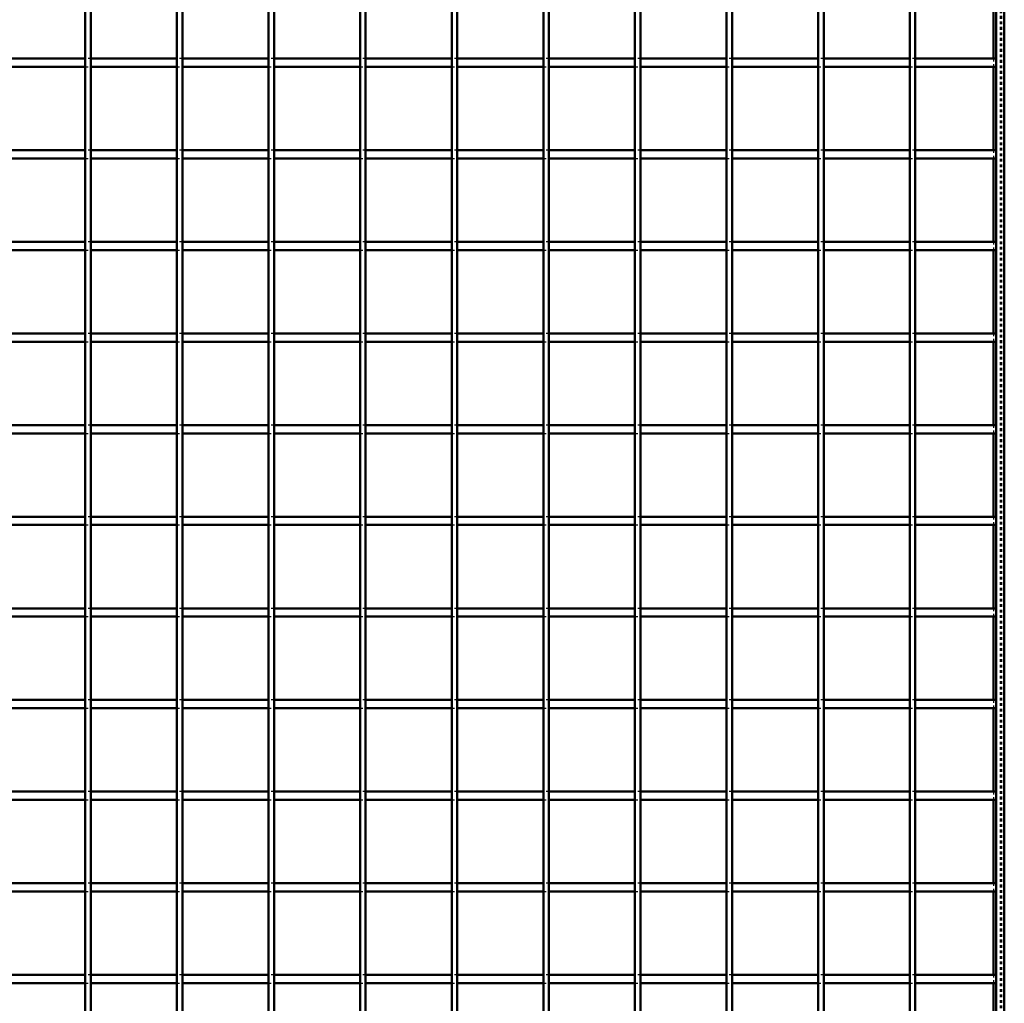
# Model space of a CAD drawing. Header units: millimetres. Extents: x -930 to 616, y -500 to 916.
# Tile 8 of 10: x 192 to 550, y -142 to 216. Entities that reach past the tile are written whole.
import ezdxf

# ---------------------------------------------------------------- set-up
doc = ezdxf.new("R2010")
doc.units = ezdxf.units.MM
doc.linetypes.add('Dashed', pattern=[2, 1, -1])
doc.layers.add('AM_0', color=7, linetype='Continuous', lineweight=50)
doc.layers.add('AM_9', color=6, linetype='Dashed', lineweight=25)

# ---------------------------------------------------------------- blocks, each defined once
blk = doc.blocks.new('1_LP330333P350110001100VERTICAL1_0_in_LPP33033311110010003500_4')
at = {"layer": 'AM_0'}
for p, q in [((547, 497), (547, -497)), ((550, 497), (550, -497)), ((546.05, 231.81), (546.05, 201.48)), ((546.05, 198.48), (546.05, 168.15)), ((546.05, 165.15), (546.05, 134.82)), ((546.05, 131.82), (546.05, 101.49)), ((546.05, 98.49), (546.05, 68.16)), ((546.05, 65.16), (546.05, 34.83)), ((546.05, 31.83), (546.05, 1.5)), ((546.05, -1.5), (546.05, -31.83)), ((546.05, -34.83), (546.05, -65.16)), ((546.05, -68.16), (546.05, -98.49)), ((546.05, -101.49), (546.05, -131.82)), ((546.05, -134.82), (546.05, -165.15))]:
    blk.add_line(p, q, dxfattribs=at)
at = {"layer": 'AM_9'}
for p, q in [((548.55, 497), (548.55, -497)), ((548.99, 497), (548.99, -497)), ((546.05, 201.48), (546.05, 198.48)), ((546.05, 168.15), (546.05, 165.15)), ((546.05, 134.82), (546.05, 131.82)), ((546.05, 101.49), (546.05, 98.49)), ((546.05, 68.16), (546.05, 65.16)), ((546.05, 34.83), (546.05, 31.83)), ((546.05, 1.5), (546.05, -1.5)), ((546.05, -31.83), (546.05, -34.83)), ((546.05, -65.16), (546.05, -68.16)), ((546.05, -98.49), (546.05, -101.49)), ((546.05, -131.82), (546.05, -134.82))]:
    blk.add_line(p, q, dxfattribs=at)
blk = doc.blocks.new('25_83jw5zqlng1ga7mzk1he8ftes________0_in_LPP33033311110010003500_4')
at = {"layer": 'AM_0'}
for p, q in [((215.645, -497), (215.645, 497)), ((217.645, -497), (217.645, 497))]:
    blk.add_line(p, q, dxfattribs=at)
blk = doc.blocks.new('26_u8lvsi3hprrax3u3mhyykz09d________0_in_LPP33033311110010003500_4')
at = {"layer": 'AM_0'}
for p, q in [((248.975, -497), (248.975, 497)), ((250.975, -497), (250.975, 497))]:
    blk.add_line(p, q, dxfattribs=at)
blk = doc.blocks.new('27_x1hbrgdeowssgvrjprtuge05y________0_in_LPP33033311110010003500_4')
at = {"layer": 'AM_0'}
for p, q in [((282.305, -497), (282.305, 497)), ((284.305, -497), (284.305, 497))]:
    blk.add_line(p, q, dxfattribs=at)
blk = doc.blocks.new('28_wz3hrki39ewtccjero59triqd________0_in_LPP33033311110010003500_4')
at = {"layer": 'AM_0'}
for p, q in [((315.635, -497), (315.635, 497)), ((317.635, -497), (317.635, 497))]:
    blk.add_line(p, q, dxfattribs=at)
blk = doc.blocks.new('29_fbft7ye9los8qle0c89jw05eg________0_in_LPP33033311110010003500_4')
at = {"layer": 'AM_0'}
for p, q in [((348.965, -497), (348.965, 497)), ((350.965, -497), (350.965, 497))]:
    blk.add_line(p, q, dxfattribs=at)
blk = doc.blocks.new('30_1xsn1zv1kp7xah14fx32e2tjh________0_in_LPP33033311110010003500_4')
at = {"layer": 'AM_0'}
for p, q in [((382.295, -497), (382.295, 497)), ((384.295, -497), (384.295, 497))]:
    blk.add_line(p, q, dxfattribs=at)
blk = doc.blocks.new('31_s6u5ddahmfb11d80tp6nk2tec________0_in_LPP33033311110010003500_4')
at = {"layer": 'AM_0'}
for p, q in [((415.625, -497), (415.625, 497)), ((417.625, -497), (417.625, 497))]:
    blk.add_line(p, q, dxfattribs=at)
blk = doc.blocks.new('32_qzn5qzah8pshy97z8u2f3t59k________0_in_LPP33033311110010003500_4')
at = {"layer": 'AM_0'}
for p, q in [((448.955, -497), (448.955, 497)), ((450.955, -497), (450.955, 497))]:
    blk.add_line(p, q, dxfattribs=at)
blk = doc.blocks.new('33_o4hgwupnfpqrf165565qrfidl________0_in_LPP33033311110010003500_4')
at = {"layer": 'AM_0'}
for p, q in [((482.285, -497), (482.285, 497)), ((484.285, -497), (484.285, 497))]:
    blk.add_line(p, q, dxfattribs=at)
blk = doc.blocks.new('34_cpq90mqzef4d4tqackjdkvijr________0_in_LPP33033311110010003500_4')
at = {"layer": 'AM_0'}
for p, q in [((515.615, -497), (515.615, 497)), ((517.615, -497), (517.615, 497))]:
    blk.add_line(p, q, dxfattribs=at)
blk = doc.blocks.new('46_2qk3vcsn0yb9532qsdvp0htln________0_in_LPP33033311110010003500_4')
at = {"layer": 'AM_0'}
for p, q in [((215.645, -131.82), (184.315, -131.82)), ((215.645, -131.82), (215.645, -134.82)), ((217.645, -134.82), (217.645, -131.82)), ((248.975, -131.82), (217.645, -131.82)), ((248.975, -131.82), (248.975, -134.82)), ((250.975, -134.82), (250.975, -131.82)), ((282.305, -131.82), (250.975, -131.82)), ((282.305, -131.82), (282.305, -134.82)), ((284.305, -134.82), (284.305, -131.82)), ((315.635, -131.82), (284.305, -131.82)), ((315.635, -131.82), (315.635, -134.82)), ((317.635, -134.82), (317.635, -131.82)), ((348.965, -131.82), (317.635, -131.82)), ((348.965, -131.82), (348.965, -134.82)), ((350.965, -134.82), (350.965, -131.82)), ((382.295, -131.82), (350.965, -131.82)), ((382.295, -131.82), (382.295, -134.82)), ((384.295, -134.82), (384.295, -131.82)), ((415.625, -131.82), (384.295, -131.82)), ((415.625, -131.82), (415.625, -134.82)), ((448.955, -131.82), (417.625, -131.82)), ((417.625, -134.82), (417.625, -131.82)), ((448.955, -131.82), (448.955, -134.82)), ((450.955, -134.82), (450.955, -131.82)), ((482.285, -131.82), (450.955, -131.82)), ((482.285, -131.82), (482.285, -134.82)), ((484.285, -134.82), (484.285, -131.82)), ((515.615, -131.82), (484.285, -131.82)), ((515.615, -131.82), (515.615, -134.82)), ((517.615, -134.82), (517.615, -131.82)), ((547, -131.82), (517.615, -131.82)), ((547, -131.82), (547, -134.82)), ((215.645, -134.82), (184.315, -134.82)), ((248.975, -134.82), (217.645, -134.82)), ((282.305, -134.82), (250.975, -134.82)), ((315.635, -134.82), (284.305, -134.82)), ((348.965, -134.82), (317.635, -134.82)), ((382.295, -134.82), (350.965, -134.82)), ((415.625, -134.82), (384.295, -134.82)), ((448.955, -134.82), (417.625, -134.82)), ((482.285, -134.82), (450.955, -134.82)), ((515.615, -134.82), (484.285, -134.82)), ((547, -134.82), (517.615, -134.82))]:
    blk.add_line(p, q, dxfattribs=at)
at = {"layer": 'AM_9'}
for p, q in [((217.645, -131.82), (215.645, -131.82)), ((250.975, -131.82), (248.975, -131.82)), ((284.305, -131.82), (282.305, -131.82)), ((317.635, -131.82), (315.635, -131.82)), ((350.965, -131.82), (348.965, -131.82)), ((384.295, -131.82), (382.295, -131.82)), ((417.625, -131.82), (415.625, -131.82)), ((450.955, -131.82), (448.955, -131.82)), ((484.285, -131.82), (482.285, -131.82)), ((517.615, -131.82), (515.615, -131.82)), ((215.645, -134.82), (217.645, -134.82)), ((248.975, -134.82), (250.975, -134.82)), ((282.305, -134.82), (284.305, -134.82)), ((315.635, -134.82), (317.635, -134.82)), ((348.965, -134.82), (350.965, -134.82)), ((382.295, -134.82), (384.295, -134.82)), ((415.625, -134.82), (417.625, -134.82)), ((448.955, -134.82), (450.955, -134.82)), ((482.285, -134.82), (484.285, -134.82)), ((515.615, -134.82), (517.615, -134.82))]:
    blk.add_line(p, q, dxfattribs=at)
blk = doc.blocks.new('47_6xgo5b0p7tx74a3s879sp1ezl________0_in_LPP33033311110010003500_4')
at = {"layer": 'AM_0'}
for p, q in [((215.645, -98.49), (184.315, -98.49)), ((215.645, -98.49), (215.645, -101.49)), ((217.645, -101.49), (217.645, -98.49)), ((248.975, -98.49), (217.645, -98.49)), ((248.975, -98.49), (248.975, -101.49)), ((250.975, -101.49), (250.975, -98.49)), ((282.305, -98.49), (250.975, -98.49)), ((282.305, -98.49), (282.305, -101.49)), ((284.305, -101.49), (284.305, -98.49)), ((315.635, -98.49), (284.305, -98.49)), ((315.635, -98.49), (315.635, -101.49)), ((317.635, -101.49), (317.635, -98.49)), ((348.965, -98.49), (317.635, -98.49)), ((348.965, -98.49), (348.965, -101.49)), ((350.965, -101.49), (350.965, -98.49)), ((382.295, -98.49), (350.965, -98.49)), ((382.295, -98.49), (382.295, -101.49)), ((384.295, -101.49), (384.295, -98.49)), ((415.625, -98.49), (384.295, -98.49)), ((415.625, -98.49), (415.625, -101.49)), ((448.955, -98.49), (417.625, -98.49)), ((417.625, -101.49), (417.625, -98.49)), ((448.955, -98.49), (448.955, -101.49)), ((450.955, -101.49), (450.955, -98.49)), ((482.285, -98.49), (450.955, -98.49)), ((482.285, -98.49), (482.285, -101.49)), ((484.285, -101.49), (484.285, -98.49)), ((515.615, -98.49), (484.285, -98.49)), ((515.615, -98.49), (515.615, -101.49)), ((517.615, -101.49), (517.615, -98.49)), ((547, -98.49), (517.615, -98.49)), ((547, -98.49), (547, -101.49)), ((215.645, -101.49), (184.315, -101.49)), ((248.975, -101.49), (217.645, -101.49)), ((282.305, -101.49), (250.975, -101.49)), ((315.635, -101.49), (284.305, -101.49)), ((348.965, -101.49), (317.635, -101.49)), ((382.295, -101.49), (350.965, -101.49)), ((415.625, -101.49), (384.295, -101.49)), ((448.955, -101.49), (417.625, -101.49)), ((482.285, -101.49), (450.955, -101.49)), ((515.615, -101.49), (484.285, -101.49)), ((547, -101.49), (517.615, -101.49))]:
    blk.add_line(p, q, dxfattribs=at)
at = {"layer": 'AM_9'}
for p, q in [((217.645, -98.49), (215.645, -98.49)), ((250.975, -98.49), (248.975, -98.49)), ((284.305, -98.49), (282.305, -98.49)), ((317.635, -98.49), (315.635, -98.49)), ((350.965, -98.49), (348.965, -98.49)), ((384.295, -98.49), (382.295, -98.49)), ((417.625, -98.49), (415.625, -98.49)), ((450.955, -98.49), (448.955, -98.49)), ((484.285, -98.49), (482.285, -98.49)), ((517.615, -98.49), (515.615, -98.49)), ((215.645, -101.49), (217.645, -101.49)), ((248.975, -101.49), (250.975, -101.49)), ((282.305, -101.49), (284.305, -101.49)), ((315.635, -101.49), (317.635, -101.49)), ((348.965, -101.49), (350.965, -101.49)), ((382.295, -101.49), (384.295, -101.49)), ((415.625, -101.49), (417.625, -101.49)), ((448.955, -101.49), (450.955, -101.49)), ((482.285, -101.49), (484.285, -101.49)), ((515.615, -101.49), (517.615, -101.49))]:
    blk.add_line(p, q, dxfattribs=at)
blk = doc.blocks.new('48_4e93ptihljk69lw3g3w60a0gb________0_in_LPP33033311110010003500_4')
at = {"layer": 'AM_0'}
for p, q in [((215.645, -65.16), (184.315, -65.16)), ((215.645, -65.16), (215.645, -68.16)), ((217.645, -68.16), (217.645, -65.16)), ((248.975, -65.16), (217.645, -65.16)), ((248.975, -65.16), (248.975, -68.16)), ((250.975, -68.16), (250.975, -65.16)), ((282.305, -65.16), (250.975, -65.16)), ((282.305, -65.16), (282.305, -68.16)), ((284.305, -68.16), (284.305, -65.16)), ((315.635, -65.16), (284.305, -65.16)), ((315.635, -65.16), (315.635, -68.16)), ((317.635, -68.16), (317.635, -65.16)), ((348.965, -65.16), (317.635, -65.16)), ((348.965, -65.16), (348.965, -68.16)), ((350.965, -68.16), (350.965, -65.16)), ((382.295, -65.16), (350.965, -65.16)), ((382.295, -65.16), (382.295, -68.16)), ((384.295, -68.16), (384.295, -65.16)), ((415.625, -65.16), (384.295, -65.16)), ((415.625, -65.16), (415.625, -68.16)), ((448.955, -65.16), (417.625, -65.16)), ((417.625, -68.16), (417.625, -65.16)), ((448.955, -65.16), (448.955, -68.16)), ((450.955, -68.16), (450.955, -65.16)), ((482.285, -65.16), (450.955, -65.16)), ((482.285, -65.16), (482.285, -68.16)), ((484.285, -68.16), (484.285, -65.16)), ((515.615, -65.16), (484.285, -65.16)), ((515.615, -65.16), (515.615, -68.16)), ((517.615, -68.16), (517.615, -65.16)), ((547, -65.16), (517.615, -65.16)), ((547, -65.16), (547, -68.16)), ((215.645, -68.16), (184.315, -68.16)), ((248.975, -68.16), (217.645, -68.16)), ((282.305, -68.16), (250.975, -68.16)), ((315.635, -68.16), (284.305, -68.16)), ((348.965, -68.16), (317.635, -68.16)), ((382.295, -68.16), (350.965, -68.16)), ((415.625, -68.16), (384.295, -68.16)), ((448.955, -68.16), (417.625, -68.16)), ((482.285, -68.16), (450.955, -68.16)), ((515.615, -68.16), (484.285, -68.16)), ((547, -68.16), (517.615, -68.16))]:
    blk.add_line(p, q, dxfattribs=at)
at = {"layer": 'AM_9'}
for p, q in [((217.645, -65.16), (215.645, -65.16)), ((250.975, -65.16), (248.975, -65.16)), ((284.305, -65.16), (282.305, -65.16)), ((317.635, -65.16), (315.635, -65.16)), ((350.965, -65.16), (348.965, -65.16)), ((384.295, -65.16), (382.295, -65.16)), ((417.625, -65.16), (415.625, -65.16)), ((450.955, -65.16), (448.955, -65.16)), ((484.285, -65.16), (482.285, -65.16)), ((517.615, -65.16), (515.615, -65.16)), ((215.645, -68.16), (217.645, -68.16)), ((248.975, -68.16), (250.975, -68.16)), ((282.305, -68.16), (284.305, -68.16)), ((315.635, -68.16), (317.635, -68.16)), ((348.965, -68.16), (350.965, -68.16)), ((382.295, -68.16), (384.295, -68.16)), ((415.625, -68.16), (417.625, -68.16)), ((448.955, -68.16), (450.955, -68.16)), ((482.285, -68.16), (484.285, -68.16)), ((515.615, -68.16), (517.615, -68.16))]:
    blk.add_line(p, q, dxfattribs=at)
blk = doc.blocks.new('49_vfhm6v2y9k0a40ujb7hynr4hs________0_in_LPP33033311110010003500_4')
at = {"layer": 'AM_0'}
for p, q in [((215.645, -31.83), (184.315, -31.83)), ((215.645, -31.83), (215.645, -34.83)), ((217.645, -34.83), (217.645, -31.83)), ((248.975, -31.83), (217.645, -31.83)), ((248.975, -31.83), (248.975, -34.83)), ((250.975, -34.83), (250.975, -31.83)), ((282.305, -31.83), (250.975, -31.83)), ((282.305, -31.83), (282.305, -34.83)), ((284.305, -34.83), (284.305, -31.83)), ((315.635, -31.83), (284.305, -31.83)), ((315.635, -31.83), (315.635, -34.83)), ((317.635, -34.83), (317.635, -31.83)), ((348.965, -31.83), (317.635, -31.83)), ((348.965, -31.83), (348.965, -34.83)), ((350.965, -34.83), (350.965, -31.83)), ((382.295, -31.83), (350.965, -31.83)), ((382.295, -31.83), (382.295, -34.83)), ((384.295, -34.83), (384.295, -31.83)), ((415.625, -31.83), (384.295, -31.83)), ((415.625, -31.83), (415.625, -34.83)), ((448.955, -31.83), (417.625, -31.83)), ((417.625, -34.83), (417.625, -31.83)), ((448.955, -31.83), (448.955, -34.83)), ((450.955, -34.83), (450.955, -31.83)), ((482.285, -31.83), (450.955, -31.83)), ((482.285, -31.83), (482.285, -34.83)), ((484.285, -34.83), (484.285, -31.83)), ((515.615, -31.83), (484.285, -31.83)), ((515.615, -31.83), (515.615, -34.83)), ((517.615, -34.83), (517.615, -31.83)), ((547, -31.83), (517.615, -31.83)), ((547, -31.83), (547, -34.83)), ((215.645, -34.83), (184.315, -34.83)), ((248.975, -34.83), (217.645, -34.83)), ((282.305, -34.83), (250.975, -34.83)), ((315.635, -34.83), (284.305, -34.83)), ((348.965, -34.83), (317.635, -34.83)), ((382.295, -34.83), (350.965, -34.83)), ((415.625, -34.83), (384.295, -34.83)), ((448.955, -34.83), (417.625, -34.83)), ((482.285, -34.83), (450.955, -34.83)), ((515.615, -34.83), (484.285, -34.83)), ((547, -34.83), (517.615, -34.83))]:
    blk.add_line(p, q, dxfattribs=at)
at = {"layer": 'AM_9'}
for p, q in [((217.645, -31.83), (215.645, -31.83)), ((250.975, -31.83), (248.975, -31.83)), ((284.305, -31.83), (282.305, -31.83)), ((317.635, -31.83), (315.635, -31.83)), ((350.965, -31.83), (348.965, -31.83)), ((384.295, -31.83), (382.295, -31.83)), ((417.625, -31.83), (415.625, -31.83)), ((450.955, -31.83), (448.955, -31.83)), ((484.285, -31.83), (482.285, -31.83)), ((517.615, -31.83), (515.615, -31.83)), ((215.645, -34.83), (217.645, -34.83)), ((248.975, -34.83), (250.975, -34.83)), ((282.305, -34.83), (284.305, -34.83)), ((315.635, -34.83), (317.635, -34.83)), ((348.965, -34.83), (350.965, -34.83)), ((382.295, -34.83), (384.295, -34.83)), ((415.625, -34.83), (417.625, -34.83)), ((448.955, -34.83), (450.955, -34.83)), ((482.285, -34.83), (484.285, -34.83)), ((515.615, -34.83), (517.615, -34.83))]:
    blk.add_line(p, q, dxfattribs=at)
blk = doc.blocks.new('50_8hp6o4kal71lfk7ve8o0g85mi________0_in_LPP33033311110010003500_4')
at = {"layer": 'AM_0'}
for p, q in [((215.645, 1.5), (184.315, 1.5)), ((215.645, 1.5), (215.645, -1.5)), ((217.645, -1.5), (217.645, 1.5)), ((248.975, 1.5), (217.645, 1.5)), ((248.975, 1.5), (248.975, -1.5)), ((250.975, -1.5), (250.975, 1.5)), ((282.305, 1.5), (250.975, 1.5)), ((282.305, 1.5), (282.305, -1.5)), ((284.305, -1.5), (284.305, 1.5)), ((315.635, 1.5), (284.305, 1.5)), ((315.635, 1.5), (315.635, -1.5)), ((317.635, -1.5), (317.635, 1.5)), ((348.965, 1.5), (317.635, 1.5)), ((348.965, 1.5), (348.965, -1.5)), ((350.965, -1.5), (350.965, 1.5)), ((382.295, 1.5), (350.965, 1.5)), ((382.295, 1.5), (382.295, -1.5)), ((384.295, -1.5), (384.295, 1.5)), ((415.625, 1.5), (384.295, 1.5)), ((415.625, 1.5), (415.625, -1.5)), ((448.955, 1.5), (417.625, 1.5)), ((417.625, -1.5), (417.625, 1.5)), ((448.955, 1.5), (448.955, -1.5)), ((450.955, -1.5), (450.955, 1.5)), ((482.285, 1.5), (450.955, 1.5)), ((482.285, 1.5), (482.285, -1.5)), ((484.285, -1.5), (484.285, 1.5)), ((515.615, 1.5), (484.285, 1.5)), ((515.615, 1.5), (515.615, -1.5)), ((517.615, -1.5), (517.615, 1.5)), ((547, 1.5), (517.615, 1.5)), ((547, 1.5), (547, -1.5)), ((215.645, -1.5), (184.315, -1.5)), ((248.975, -1.5), (217.645, -1.5)), ((282.305, -1.5), (250.975, -1.5)), ((315.635, -1.5), (284.305, -1.5)), ((348.965, -1.5), (317.635, -1.5)), ((382.295, -1.5), (350.965, -1.5)), ((415.625, -1.5), (384.295, -1.5)), ((448.955, -1.5), (417.625, -1.5)), ((482.285, -1.5), (450.955, -1.5)), ((515.615, -1.5), (484.285, -1.5)), ((547, -1.5), (517.615, -1.5))]:
    blk.add_line(p, q, dxfattribs=at)
at = {"layer": 'AM_9'}
for p, q in [((217.645, 1.5), (215.645, 1.5)), ((250.975, 1.5), (248.975, 1.5)), ((284.305, 1.5), (282.305, 1.5)), ((317.635, 1.5), (315.635, 1.5)), ((350.965, 1.5), (348.965, 1.5)), ((384.295, 1.5), (382.295, 1.5)), ((417.625, 1.5), (415.625, 1.5)), ((450.955, 1.5), (448.955, 1.5)), ((484.285, 1.5), (482.285, 1.5)), ((517.615, 1.5), (515.615, 1.5)), ((215.645, -1.5), (217.645, -1.5)), ((248.975, -1.5), (250.975, -1.5)), ((282.305, -1.5), (284.305, -1.5)), ((315.635, -1.5), (317.635, -1.5)), ((348.965, -1.5), (350.965, -1.5)), ((382.295, -1.5), (384.295, -1.5)), ((415.625, -1.5), (417.625, -1.5)), ((448.955, -1.5), (450.955, -1.5)), ((482.285, -1.5), (484.285, -1.5)), ((515.615, -1.5), (517.615, -1.5))]:
    blk.add_line(p, q, dxfattribs=at)
blk = doc.blocks.new('51_22e5tkk4z2kg62iliwzc3knho________0_in_LPP33033311110010003500_4')
at = {"layer": 'AM_0'}
for p, q in [((215.645, 34.83), (184.315, 34.83)), ((215.645, 34.83), (215.645, 31.83)), ((217.645, 31.83), (217.645, 34.83)), ((248.975, 34.83), (217.645, 34.83)), ((248.975, 34.83), (248.975, 31.83)), ((250.975, 31.83), (250.975, 34.83)), ((282.305, 34.83), (250.975, 34.83)), ((282.305, 34.83), (282.305, 31.83)), ((284.305, 31.83), (284.305, 34.83)), ((315.635, 34.83), (284.305, 34.83)), ((315.635, 34.83), (315.635, 31.83)), ((317.635, 31.83), (317.635, 34.83)), ((348.965, 34.83), (317.635, 34.83)), ((348.965, 34.83), (348.965, 31.83)), ((350.965, 31.83), (350.965, 34.83)), ((382.295, 34.83), (350.965, 34.83)), ((382.295, 34.83), (382.295, 31.83)), ((384.295, 31.83), (384.295, 34.83)), ((415.625, 34.83), (384.295, 34.83)), ((415.625, 34.83), (415.625, 31.83)), ((448.955, 34.83), (417.625, 34.83)), ((417.625, 31.83), (417.625, 34.83)), ((448.955, 34.83), (448.955, 31.83)), ((450.955, 31.83), (450.955, 34.83)), ((482.285, 34.83), (450.955, 34.83)), ((482.285, 34.83), (482.285, 31.83)), ((484.285, 31.83), (484.285, 34.83)), ((515.615, 34.83), (484.285, 34.83)), ((515.615, 34.83), (515.615, 31.83)), ((517.615, 31.83), (517.615, 34.83)), ((547, 34.83), (517.615, 34.83)), ((547, 34.83), (547, 31.83)), ((215.645, 31.83), (184.315, 31.83)), ((248.975, 31.83), (217.645, 31.83)), ((282.305, 31.83), (250.975, 31.83)), ((315.635, 31.83), (284.305, 31.83)), ((348.965, 31.83), (317.635, 31.83)), ((382.295, 31.83), (350.965, 31.83)), ((415.625, 31.83), (384.295, 31.83)), ((448.955, 31.83), (417.625, 31.83)), ((482.285, 31.83), (450.955, 31.83)), ((515.615, 31.83), (484.285, 31.83)), ((547, 31.83), (517.615, 31.83))]:
    blk.add_line(p, q, dxfattribs=at)
at = {"layer": 'AM_9'}
for p, q in [((217.645, 34.83), (215.645, 34.83)), ((250.975, 34.83), (248.975, 34.83)), ((284.305, 34.83), (282.305, 34.83)), ((317.635, 34.83), (315.635, 34.83)), ((350.965, 34.83), (348.965, 34.83)), ((384.295, 34.83), (382.295, 34.83)), ((417.625, 34.83), (415.625, 34.83)), ((450.955, 34.83), (448.955, 34.83)), ((484.285, 34.83), (482.285, 34.83)), ((517.615, 34.83), (515.615, 34.83)), ((215.645, 31.83), (217.645, 31.83)), ((248.975, 31.83), (250.975, 31.83)), ((282.305, 31.83), (284.305, 31.83)), ((315.635, 31.83), (317.635, 31.83)), ((348.965, 31.83), (350.965, 31.83)), ((382.295, 31.83), (384.295, 31.83)), ((415.625, 31.83), (417.625, 31.83)), ((448.955, 31.83), (450.955, 31.83)), ((482.285, 31.83), (484.285, 31.83)), ((515.615, 31.83), (517.615, 31.83))]:
    blk.add_line(p, q, dxfattribs=at)
blk = doc.blocks.new('52_nlhdxnj6bnn3u65igoxotpdpl________0_in_LPP33033311110010003500_4')
at = {"layer": 'AM_0'}
for p, q in [((215.645, 68.16), (184.315, 68.16)), ((215.645, 68.16), (215.645, 65.16)), ((217.645, 65.16), (217.645, 68.16)), ((248.975, 68.16), (217.645, 68.16)), ((248.975, 68.16), (248.975, 65.16)), ((250.975, 65.16), (250.975, 68.16)), ((282.305, 68.16), (250.975, 68.16)), ((282.305, 68.16), (282.305, 65.16)), ((284.305, 65.16), (284.305, 68.16)), ((315.635, 68.16), (284.305, 68.16)), ((315.635, 68.16), (315.635, 65.16)), ((317.635, 65.16), (317.635, 68.16)), ((348.965, 68.16), (317.635, 68.16)), ((348.965, 68.16), (348.965, 65.16)), ((350.965, 65.16), (350.965, 68.16)), ((382.295, 68.16), (350.965, 68.16)), ((382.295, 68.16), (382.295, 65.16)), ((384.295, 65.16), (384.295, 68.16)), ((415.625, 68.16), (384.295, 68.16)), ((415.625, 68.16), (415.625, 65.16)), ((448.955, 68.16), (417.625, 68.16)), ((417.625, 65.16), (417.625, 68.16)), ((448.955, 68.16), (448.955, 65.16)), ((450.955, 65.16), (450.955, 68.16)), ((482.285, 68.16), (450.955, 68.16)), ((482.285, 68.16), (482.285, 65.16)), ((484.285, 65.16), (484.285, 68.16)), ((515.615, 68.16), (484.285, 68.16)), ((515.615, 68.16), (515.615, 65.16)), ((517.615, 65.16), (517.615, 68.16)), ((547, 68.16), (517.615, 68.16)), ((547, 68.16), (547, 65.16)), ((215.645, 65.16), (184.315, 65.16)), ((248.975, 65.16), (217.645, 65.16)), ((282.305, 65.16), (250.975, 65.16)), ((315.635, 65.16), (284.305, 65.16)), ((348.965, 65.16), (317.635, 65.16)), ((382.295, 65.16), (350.965, 65.16)), ((415.625, 65.16), (384.295, 65.16)), ((448.955, 65.16), (417.625, 65.16)), ((482.285, 65.16), (450.955, 65.16)), ((515.615, 65.16), (484.285, 65.16)), ((547, 65.16), (517.615, 65.16))]:
    blk.add_line(p, q, dxfattribs=at)
at = {"layer": 'AM_9'}
for p, q in [((217.645, 68.16), (215.645, 68.16)), ((250.975, 68.16), (248.975, 68.16)), ((284.305, 68.16), (282.305, 68.16)), ((317.635, 68.16), (315.635, 68.16)), ((350.965, 68.16), (348.965, 68.16)), ((384.295, 68.16), (382.295, 68.16)), ((417.625, 68.16), (415.625, 68.16)), ((450.955, 68.16), (448.955, 68.16)), ((484.285, 68.16), (482.285, 68.16)), ((517.615, 68.16), (515.615, 68.16)), ((215.645, 65.16), (217.645, 65.16)), ((248.975, 65.16), (250.975, 65.16)), ((282.305, 65.16), (284.305, 65.16)), ((315.635, 65.16), (317.635, 65.16)), ((348.965, 65.16), (350.965, 65.16)), ((382.295, 65.16), (384.295, 65.16)), ((415.625, 65.16), (417.625, 65.16)), ((448.955, 65.16), (450.955, 65.16)), ((482.285, 65.16), (484.285, 65.16)), ((515.615, 65.16), (517.615, 65.16))]:
    blk.add_line(p, q, dxfattribs=at)
blk = doc.blocks.new('53_lo8lh3rn4nnojfplqoyyijhfa________0_in_LPP33033311110010003500_4')
at = {"layer": 'AM_0'}
for p, q in [((215.645, 101.49), (184.315, 101.49)), ((215.645, 101.49), (215.645, 98.49)), ((217.645, 98.49), (217.645, 101.49)), ((248.975, 101.49), (217.645, 101.49)), ((248.975, 101.49), (248.975, 98.49)), ((250.975, 98.49), (250.975, 101.49)), ((282.305, 101.49), (250.975, 101.49)), ((282.305, 101.49), (282.305, 98.49)), ((284.305, 98.49), (284.305, 101.49)), ((315.635, 101.49), (284.305, 101.49)), ((315.635, 101.49), (315.635, 98.49)), ((317.635, 98.49), (317.635, 101.49)), ((348.965, 101.49), (317.635, 101.49)), ((348.965, 101.49), (348.965, 98.49)), ((350.965, 98.49), (350.965, 101.49)), ((382.295, 101.49), (350.965, 101.49)), ((382.295, 101.49), (382.295, 98.49)), ((384.295, 98.49), (384.295, 101.49)), ((415.625, 101.49), (384.295, 101.49)), ((415.625, 101.49), (415.625, 98.49)), ((448.955, 101.49), (417.625, 101.49)), ((417.625, 98.49), (417.625, 101.49)), ((448.955, 101.49), (448.955, 98.49)), ((450.955, 98.49), (450.955, 101.49)), ((482.285, 101.49), (450.955, 101.49)), ((482.285, 101.49), (482.285, 98.49)), ((484.285, 98.49), (484.285, 101.49)), ((515.615, 101.49), (484.285, 101.49)), ((515.615, 101.49), (515.615, 98.49)), ((517.615, 98.49), (517.615, 101.49)), ((547, 101.49), (517.615, 101.49)), ((547, 101.49), (547, 98.49)), ((215.645, 98.49), (184.315, 98.49)), ((248.975, 98.49), (217.645, 98.49)), ((282.305, 98.49), (250.975, 98.49)), ((315.635, 98.49), (284.305, 98.49)), ((348.965, 98.49), (317.635, 98.49)), ((382.295, 98.49), (350.965, 98.49)), ((415.625, 98.49), (384.295, 98.49)), ((448.955, 98.49), (417.625, 98.49)), ((482.285, 98.49), (450.955, 98.49)), ((515.615, 98.49), (484.285, 98.49)), ((547, 98.49), (517.615, 98.49))]:
    blk.add_line(p, q, dxfattribs=at)
at = {"layer": 'AM_9'}
for p, q in [((217.645, 101.49), (215.645, 101.49)), ((250.975, 101.49), (248.975, 101.49)), ((284.305, 101.49), (282.305, 101.49)), ((317.635, 101.49), (315.635, 101.49)), ((350.965, 101.49), (348.965, 101.49)), ((384.295, 101.49), (382.295, 101.49)), ((417.625, 101.49), (415.625, 101.49)), ((450.955, 101.49), (448.955, 101.49)), ((484.285, 101.49), (482.285, 101.49)), ((517.615, 101.49), (515.615, 101.49)), ((215.645, 98.49), (217.645, 98.49)), ((248.975, 98.49), (250.975, 98.49)), ((282.305, 98.49), (284.305, 98.49)), ((315.635, 98.49), (317.635, 98.49)), ((348.965, 98.49), (350.965, 98.49)), ((382.295, 98.49), (384.295, 98.49)), ((415.625, 98.49), (417.625, 98.49)), ((448.955, 98.49), (450.955, 98.49)), ((482.285, 98.49), (484.285, 98.49)), ((515.615, 98.49), (517.615, 98.49))]:
    blk.add_line(p, q, dxfattribs=at)
blk = doc.blocks.new('54_twsivicplaxdgxkpys3o8xipr________0_in_LPP33033311110010003500_4')
at = {"layer": 'AM_0'}
for p, q in [((215.645, 134.82), (184.315, 134.82)), ((215.645, 134.82), (215.645, 131.82)), ((217.645, 131.82), (217.645, 134.82)), ((248.975, 134.82), (217.645, 134.82)), ((248.975, 134.82), (248.975, 131.82)), ((250.975, 131.82), (250.975, 134.82)), ((282.305, 134.82), (250.975, 134.82)), ((282.305, 134.82), (282.305, 131.82)), ((284.305, 131.82), (284.305, 134.82)), ((315.635, 134.82), (284.305, 134.82)), ((315.635, 134.82), (315.635, 131.82)), ((317.635, 131.82), (317.635, 134.82)), ((348.965, 134.82), (317.635, 134.82)), ((348.965, 134.82), (348.965, 131.82)), ((350.965, 131.82), (350.965, 134.82)), ((382.295, 134.82), (350.965, 134.82)), ((382.295, 134.82), (382.295, 131.82)), ((384.295, 131.82), (384.295, 134.82)), ((415.625, 134.82), (384.295, 134.82)), ((415.625, 134.82), (415.625, 131.82)), ((448.955, 134.82), (417.625, 134.82)), ((417.625, 131.82), (417.625, 134.82)), ((448.955, 134.82), (448.955, 131.82)), ((450.955, 131.82), (450.955, 134.82)), ((482.285, 134.82), (450.955, 134.82)), ((482.285, 134.82), (482.285, 131.82)), ((484.285, 131.82), (484.285, 134.82)), ((515.615, 134.82), (484.285, 134.82)), ((515.615, 134.82), (515.615, 131.82)), ((517.615, 131.82), (517.615, 134.82)), ((547, 134.82), (517.615, 134.82)), ((547, 134.82), (547, 131.82)), ((215.645, 131.82), (184.315, 131.82)), ((248.975, 131.82), (217.645, 131.82)), ((282.305, 131.82), (250.975, 131.82)), ((315.635, 131.82), (284.305, 131.82)), ((348.965, 131.82), (317.635, 131.82)), ((382.295, 131.82), (350.965, 131.82)), ((415.625, 131.82), (384.295, 131.82)), ((448.955, 131.82), (417.625, 131.82)), ((482.285, 131.82), (450.955, 131.82)), ((515.615, 131.82), (484.285, 131.82)), ((547, 131.82), (517.615, 131.82))]:
    blk.add_line(p, q, dxfattribs=at)
at = {"layer": 'AM_9'}
for p, q in [((217.645, 134.82), (215.645, 134.82)), ((250.975, 134.82), (248.975, 134.82)), ((284.305, 134.82), (282.305, 134.82)), ((317.635, 134.82), (315.635, 134.82)), ((350.965, 134.82), (348.965, 134.82)), ((384.295, 134.82), (382.295, 134.82)), ((417.625, 134.82), (415.625, 134.82)), ((450.955, 134.82), (448.955, 134.82)), ((484.285, 134.82), (482.285, 134.82)), ((517.615, 134.82), (515.615, 134.82)), ((215.645, 131.82), (217.645, 131.82)), ((248.975, 131.82), (250.975, 131.82)), ((282.305, 131.82), (284.305, 131.82)), ((315.635, 131.82), (317.635, 131.82)), ((348.965, 131.82), (350.965, 131.82)), ((382.295, 131.82), (384.295, 131.82)), ((415.625, 131.82), (417.625, 131.82)), ((448.955, 131.82), (450.955, 131.82)), ((482.285, 131.82), (484.285, 131.82)), ((515.615, 131.82), (517.615, 131.82))]:
    blk.add_line(p, q, dxfattribs=at)
blk = doc.blocks.new('55_7qgfhz1uuv3ygytu0xv0vb3tp________0_in_LPP33033311110010003500_4')
at = {"layer": 'AM_0'}
for p, q in [((215.645, 168.15), (184.315, 168.15)), ((215.645, 165.15), (184.315, 165.15)), ((215.645, 168.15), (215.645, 165.15)), ((217.645, 165.15), (217.645, 168.15)), ((248.975, 168.15), (217.645, 168.15)), ((248.975, 165.15), (217.645, 165.15)), ((248.975, 168.15), (248.975, 165.15)), ((250.975, 165.15), (250.975, 168.15)), ((282.305, 168.15), (250.975, 168.15)), ((282.305, 165.15), (250.975, 165.15)), ((282.305, 168.15), (282.305, 165.15)), ((284.305, 165.15), (284.305, 168.15)), ((315.635, 168.15), (284.305, 168.15)), ((315.635, 165.15), (284.305, 165.15)), ((315.635, 168.15), (315.635, 165.15)), ((317.635, 165.15), (317.635, 168.15)), ((348.965, 168.15), (317.635, 168.15)), ((348.965, 165.15), (317.635, 165.15)), ((348.965, 168.15), (348.965, 165.15)), ((350.965, 165.15), (350.965, 168.15)), ((382.295, 168.15), (350.965, 168.15)), ((382.295, 165.15), (350.965, 165.15)), ((382.295, 168.15), (382.295, 165.15)), ((384.295, 165.15), (384.295, 168.15)), ((415.625, 168.15), (384.295, 168.15)), ((415.625, 165.15), (384.295, 165.15)), ((415.625, 168.15), (415.625, 165.15)), ((448.955, 168.15), (417.625, 168.15)), ((417.625, 165.15), (417.625, 168.15)), ((448.955, 165.15), (417.625, 165.15)), ((448.955, 168.15), (448.955, 165.15)), ((450.955, 165.15), (450.955, 168.15)), ((482.285, 168.15), (450.955, 168.15)), ((482.285, 165.15), (450.955, 165.15)), ((482.285, 168.15), (482.285, 165.15)), ((484.285, 165.15), (484.285, 168.15)), ((515.615, 168.15), (484.285, 168.15)), ((515.615, 165.15), (484.285, 165.15)), ((515.615, 168.15), (515.615, 165.15)), ((517.615, 165.15), (517.615, 168.15)), ((547, 168.15), (517.615, 168.15)), ((547, 165.15), (517.615, 165.15)), ((547, 168.15), (547, 165.15))]:
    blk.add_line(p, q, dxfattribs=at)
at = {"layer": 'AM_9'}
for p, q in [((217.645, 168.15), (215.645, 168.15)), ((215.645, 165.15), (217.645, 165.15)), ((250.975, 168.15), (248.975, 168.15)), ((248.975, 165.15), (250.975, 165.15)), ((284.305, 168.15), (282.305, 168.15)), ((282.305, 165.15), (284.305, 165.15)), ((317.635, 168.15), (315.635, 168.15)), ((315.635, 165.15), (317.635, 165.15)), ((350.965, 168.15), (348.965, 168.15)), ((348.965, 165.15), (350.965, 165.15)), ((384.295, 168.15), (382.295, 168.15)), ((382.295, 165.15), (384.295, 165.15)), ((417.625, 168.15), (415.625, 168.15)), ((415.625, 165.15), (417.625, 165.15)), ((450.955, 168.15), (448.955, 168.15)), ((448.955, 165.15), (450.955, 165.15)), ((484.285, 168.15), (482.285, 168.15)), ((482.285, 165.15), (484.285, 165.15)), ((517.615, 168.15), (515.615, 168.15)), ((515.615, 165.15), (517.615, 165.15))]:
    blk.add_line(p, q, dxfattribs=at)
blk = doc.blocks.new('56_kr4led2z0jx2zhh5x8ou6lill________0_in_LPP33033311110010003500_4')
at = {"layer": 'AM_0'}
for p, q in [((215.645, 201.48), (184.315, 201.48)), ((215.645, 201.48), (215.645, 198.48)), ((217.645, 198.48), (217.645, 201.48)), ((248.975, 201.48), (217.645, 201.48)), ((248.975, 201.48), (248.975, 198.48)), ((250.975, 198.48), (250.975, 201.48)), ((282.305, 201.48), (250.975, 201.48)), ((282.305, 201.48), (282.305, 198.48)), ((284.305, 198.48), (284.305, 201.48)), ((315.635, 201.48), (284.305, 201.48)), ((315.635, 201.48), (315.635, 198.48)), ((317.635, 198.48), (317.635, 201.48)), ((348.965, 201.48), (317.635, 201.48)), ((348.965, 201.48), (348.965, 198.48)), ((350.965, 198.48), (350.965, 201.48)), ((382.295, 201.48), (350.965, 201.48)), ((382.295, 201.48), (382.295, 198.48)), ((384.295, 198.48), (384.295, 201.48)), ((415.625, 201.48), (384.295, 201.48)), ((415.625, 201.48), (415.625, 198.48)), ((448.955, 201.48), (417.625, 201.48)), ((417.625, 198.48), (417.625, 201.48)), ((448.955, 201.48), (448.955, 198.48)), ((450.955, 198.48), (450.955, 201.48)), ((482.285, 201.48), (450.955, 201.48)), ((482.285, 201.48), (482.285, 198.48)), ((484.285, 198.48), (484.285, 201.48)), ((515.615, 201.48), (484.285, 201.48)), ((515.615, 201.48), (515.615, 198.48)), ((517.615, 198.48), (517.615, 201.48)), ((547, 201.48), (517.615, 201.48)), ((547, 201.48), (547, 198.48)), ((215.645, 198.48), (184.315, 198.48)), ((248.975, 198.48), (217.645, 198.48)), ((282.305, 198.48), (250.975, 198.48)), ((315.635, 198.48), (284.305, 198.48)), ((348.965, 198.48), (317.635, 198.48)), ((382.295, 198.48), (350.965, 198.48)), ((415.625, 198.48), (384.295, 198.48)), ((448.955, 198.48), (417.625, 198.48)), ((482.285, 198.48), (450.955, 198.48)), ((515.615, 198.48), (484.285, 198.48)), ((547, 198.48), (517.615, 198.48))]:
    blk.add_line(p, q, dxfattribs=at)
at = {"layer": 'AM_9'}
for p, q in [((217.645, 201.48), (215.645, 201.48)), ((250.975, 201.48), (248.975, 201.48)), ((284.305, 201.48), (282.305, 201.48)), ((317.635, 201.48), (315.635, 201.48)), ((350.965, 201.48), (348.965, 201.48)), ((384.295, 201.48), (382.295, 201.48)), ((417.625, 201.48), (415.625, 201.48)), ((450.955, 201.48), (448.955, 201.48)), ((484.285, 201.48), (482.285, 201.48)), ((517.615, 201.48), (515.615, 201.48)), ((215.645, 198.48), (217.645, 198.48)), ((248.975, 198.48), (250.975, 198.48)), ((282.305, 198.48), (284.305, 198.48)), ((315.635, 198.48), (317.635, 198.48)), ((348.965, 198.48), (350.965, 198.48)), ((382.295, 198.48), (384.295, 198.48)), ((415.625, 198.48), (417.625, 198.48)), ((448.955, 198.48), (450.955, 198.48)), ((482.285, 198.48), (484.285, 198.48)), ((515.615, 198.48), (517.615, 198.48))]:
    blk.add_line(p, q, dxfattribs=at)

msp = doc.modelspace()

# ---------------------------------------------------------------- block references
for name in ['25_83jw5zqlng1ga7mzk1he8ftes________0_in_LPP33033311110010003500_4', '26_u8lvsi3hprrax3u3mhyykz09d________0_in_LPP33033311110010003500_4', '27_x1hbrgdeowssgvrjprtuge05y________0_in_LPP33033311110010003500_4', '28_wz3hrki39ewtccjero59triqd________0_in_LPP33033311110010003500_4', '29_fbft7ye9los8qle0c89jw05eg________0_in_LPP33033311110010003500_4', '30_1xsn1zv1kp7xah14fx32e2tjh________0_in_LPP33033311110010003500_4', '31_s6u5ddahmfb11d80tp6nk2tec________0_in_LPP33033311110010003500_4', '32_qzn5qzah8pshy97z8u2f3t59k________0_in_LPP33033311110010003500_4', '33_o4hgwupnfpqrf165565qrfidl________0_in_LPP33033311110010003500_4', '34_cpq90mqzef4d4tqackjdkvijr________0_in_LPP33033311110010003500_4', '1_LP330333P350110001100VERTICAL1_0_in_LPP33033311110010003500_4', '56_kr4led2z0jx2zhh5x8ou6lill________0_in_LPP33033311110010003500_4', '55_7qgfhz1uuv3ygytu0xv0vb3tp________0_in_LPP33033311110010003500_4', '54_twsivicplaxdgxkpys3o8xipr________0_in_LPP33033311110010003500_4', '53_lo8lh3rn4nnojfplqoyyijhfa________0_in_LPP33033311110010003500_4', '52_nlhdxnj6bnn3u65igoxotpdpl________0_in_LPP33033311110010003500_4', '51_22e5tkk4z2kg62iliwzc3knho________0_in_LPP33033311110010003500_4', '50_8hp6o4kal71lfk7ve8o0g85mi________0_in_LPP33033311110010003500_4', '49_vfhm6v2y9k0a40ujb7hynr4hs________0_in_LPP33033311110010003500_4', '48_4e93ptihljk69lw3g3w60a0gb________0_in_LPP33033311110010003500_4', '47_6xgo5b0p7tx74a3s879sp1ezl________0_in_LPP33033311110010003500_4', '46_2qk3vcsn0yb9532qsdvp0htln________0_in_LPP33033311110010003500_4']:
    msp.add_blockref(name, (0, 0))

doc.saveas('drawing.dxf')
